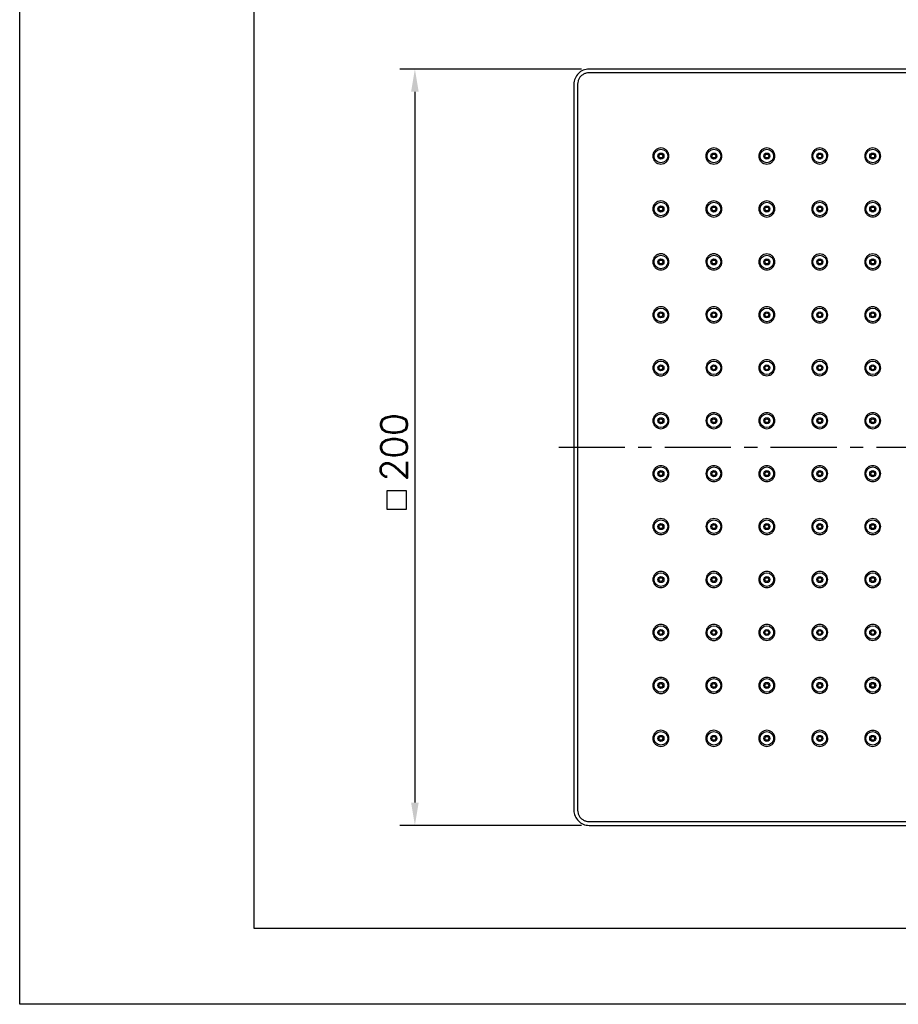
# Model space of a CAD drawing. Extents: x 4390 to 4810, y 960 to 1257.
# Tile 1 of 5: x 4390 to 4506, y 960 to 1090. Entities that reach past the tile are written whole.
import ezdxf

# ---------------------------------------------------------------- set-up
doc = ezdxf.new("R2010")
doc.units = 0
doc.header["$LTSCALE"] = 7
doc.header["$MEASUREMENT"] = 0
doc.linetypes.add('CENTER', pattern=[2, 1.25, -0.25, 0.25, -0.25])
doc.layers.get('0').update_dxf_attribs({"color": 2, "linetype": 'CONTINUOUS'})
for name, color, linetype in [('CL', 1, 'CENTER'), ('D', 2, 'CONTINUOUS'), ('TXT', 4, 'CONTINUOUS')]:
    doc.layers.add(name, color=color, linetype=linetype)
doc.styles.add('GHS', font='ROMANS.shx', dxfattribs={"bigfont": 'GHS.shx'})

# ---------------------------------------------------------------- blocks, each defined once
blk = doc.blocks.new('BORDER')
for p, q in [((1, 0), (1, 1)), ((0, 0), (1, 0))]:
    blk.add_line(p, q)

msp = doc.modelspace()

# ---------------------------------------------------------------- linework, layer by layer
at = {"color": 7, "linetype": 'Continuous'}
for p, q in [((4561.39, 1083.44), (4465.39, 1083.44)), ((4561.39, 1082.95), (4465.38, 1082.95)), ((4463.39, 1081.44), (4463.39, 985.44)), ((4463.88, 1081.45), (4463.88, 985.44)), ((4465.38, 983.94), (4561.39, 983.94)), ((4465.39, 983.44), (4561.39, 983.44))]:
    msp.add_line(p, q, dxfattribs=at)
for centre, radius in [((4474.89, 1071.94), 0.899), ((4481.89, 1071.94), 0.899), ((4488.89, 1071.94), 0.899), ((4495.89, 1071.94), 0.899), ((4502.89, 1071.94), 0.899), ((4474.89, 1071.94), 0.4), ((4474.89, 1071.94), 0.25), ((4481.89, 1071.94), 0.4), ((4481.89, 1071.94), 0.25), ((4488.89, 1071.94), 0.4), ((4488.89, 1071.94), 0.25), ((4495.89, 1071.94), 0.4), ((4495.89, 1071.94), 0.25), ((4502.89, 1071.94), 0.4), ((4502.89, 1071.94), 0.25), ((4474.89, 1064.94), 0.899), ((4474.89, 1064.94), 0.4), ((4474.89, 1064.94), 0.25), ((4481.89, 1064.94), 0.899), ((4481.89, 1064.94), 0.4), ((4481.89, 1064.94), 0.25), ((4488.89, 1064.94), 0.899), ((4488.89, 1064.94), 0.4), ((4488.89, 1064.94), 0.25), ((4495.89, 1064.94), 0.899), ((4495.89, 1064.94), 0.4), ((4495.89, 1064.94), 0.25), ((4502.89, 1064.94), 0.899), ((4502.89, 1064.94), 0.4), ((4502.89, 1064.94), 0.25), ((4474.89, 1057.94), 0.899), ((4481.89, 1057.94), 0.899), ((4488.89, 1057.94), 0.899), ((4495.89, 1057.94), 0.899), ((4502.89, 1057.94), 0.899), ((4474.89, 1057.94), 0.4), ((4474.89, 1057.94), 0.25), ((4481.89, 1057.94), 0.4), ((4481.89, 1057.94), 0.25), ((4488.89, 1057.94), 0.4), ((4488.89, 1057.94), 0.25), ((4495.89, 1057.94), 0.4), ((4495.89, 1057.94), 0.25), ((4502.89, 1057.94), 0.4), ((4502.89, 1057.94), 0.25), ((4474.89, 1050.94), 0.899), ((4474.89, 1050.94), 0.4), ((4474.89, 1050.94), 0.25), ((4481.89, 1050.94), 0.899), ((4481.89, 1050.94), 0.4), ((4481.89, 1050.94), 0.25), ((4488.89, 1050.94), 0.899), ((4488.89, 1050.94), 0.4), ((4488.89, 1050.94), 0.25), ((4495.89, 1050.94), 0.899), ((4495.89, 1050.94), 0.4), ((4495.89, 1050.94), 0.25), ((4502.89, 1050.94), 0.899), ((4502.89, 1050.94), 0.4), ((4502.89, 1050.94), 0.25), ((4474.89, 1043.94), 0.899), ((4474.89, 1043.94), 0.4), ((4474.89, 1043.94), 0.25), ((4481.89, 1043.94), 0.899), ((4481.89, 1043.94), 0.4), ((4481.89, 1043.94), 0.25), ((4488.89, 1043.94), 0.899), ((4488.89, 1043.94), 0.4), ((4488.89, 1043.94), 0.25), ((4495.89, 1043.94), 0.899), ((4495.89, 1043.94), 0.4), ((4495.89, 1043.94), 0.25), ((4502.89, 1043.94), 0.899), ((4502.89, 1043.94), 0.4), ((4502.89, 1043.94), 0.25), ((4474.89, 1036.94), 0.899), ((4481.89, 1036.94), 0.899), ((4488.89, 1036.94), 0.899), ((4495.89, 1036.94), 0.899), ((4502.89, 1036.94), 0.899), ((4474.89, 1036.94), 0.4), ((4474.89, 1036.94), 0.25), ((4481.89, 1036.94), 0.4), ((4481.89, 1036.94), 0.25), ((4488.89, 1036.94), 0.4), ((4488.89, 1036.94), 0.25), ((4495.89, 1036.94), 0.4), ((4495.89, 1036.94), 0.25), ((4502.89, 1036.94), 0.4), ((4502.89, 1036.94), 0.25), ((4474.89, 1029.94), 0.899), ((4474.89, 1029.94), 0.4), ((4474.89, 1029.94), 0.25), ((4481.89, 1029.94), 0.899), ((4481.89, 1029.94), 0.4), ((4481.89, 1029.94), 0.25), ((4488.89, 1029.94), 0.899), ((4488.89, 1029.94), 0.4), ((4488.89, 1029.94), 0.25), ((4495.89, 1029.94), 0.899), ((4495.89, 1029.94), 0.4), ((4495.89, 1029.94), 0.25), ((4502.89, 1029.94), 0.899), ((4502.89, 1029.94), 0.4), ((4502.89, 1029.94), 0.25), ((4474.89, 1022.94), 0.899), ((4474.89, 1022.94), 0.4), ((4481.89, 1022.94), 0.899), ((4481.89, 1022.94), 0.4), ((4488.89, 1022.94), 0.899), ((4488.89, 1022.94), 0.4), ((4495.89, 1022.94), 0.899), ((4495.89, 1022.94), 0.4), ((4502.89, 1022.94), 0.899), ((4502.89, 1022.94), 0.4), ((4474.89, 1022.94), 0.25), ((4481.89, 1022.94), 0.25), ((4488.89, 1022.94), 0.25), ((4495.89, 1022.94), 0.25), ((4502.89, 1022.94), 0.25), ((4474.89, 1015.94), 0.899), ((4481.89, 1015.94), 0.899), ((4488.89, 1015.94), 0.899), ((4495.89, 1015.94), 0.899), ((4502.89, 1015.94), 0.899), ((4474.89, 1015.94), 0.4), ((4474.89, 1015.94), 0.25), ((4481.89, 1015.94), 0.4), ((4481.89, 1015.94), 0.25), ((4488.89, 1015.94), 0.4), ((4488.89, 1015.94), 0.25), ((4495.89, 1015.94), 0.4), ((4495.89, 1015.94), 0.25), ((4502.89, 1015.94), 0.4), ((4502.89, 1015.94), 0.25), ((4474.89, 1008.94), 0.899), ((4474.89, 1008.94), 0.4), ((4474.89, 1008.94), 0.25), ((4481.89, 1008.94), 0.899), ((4481.89, 1008.94), 0.4), ((4481.89, 1008.94), 0.25), ((4488.89, 1008.94), 0.899), ((4488.89, 1008.94), 0.4), ((4488.89, 1008.94), 0.25), ((4495.89, 1008.94), 0.899), ((4495.89, 1008.94), 0.4), ((4495.89, 1008.94), 0.25), ((4502.89, 1008.94), 0.899), ((4502.89, 1008.94), 0.4), ((4502.89, 1008.94), 0.25), ((4474.89, 1001.94), 0.899), ((4481.89, 1001.94), 0.899), ((4488.89, 1001.94), 0.899), ((4495.89, 1001.94), 0.899), ((4502.89, 1001.94), 0.899), ((4474.89, 1001.94), 0.4), ((4474.89, 1001.94), 0.25), ((4481.89, 1001.94), 0.4), ((4481.89, 1001.94), 0.25), ((4488.89, 1001.94), 0.4), ((4488.89, 1001.94), 0.25), ((4495.89, 1001.94), 0.4), ((4495.89, 1001.94), 0.25), ((4502.89, 1001.94), 0.4), ((4502.89, 1001.94), 0.25), ((4474.89, 994.94), 0.899), ((4474.89, 994.94), 0.4), ((4474.89, 994.94), 0.25), ((4481.89, 994.94), 0.899), ((4481.89, 994.94), 0.4), ((4481.89, 994.94), 0.25), ((4488.89, 994.94), 0.899), ((4488.89, 994.94), 0.4), ((4488.89, 994.94), 0.25), ((4495.89, 994.94), 0.899), ((4495.89, 994.94), 0.4), ((4495.89, 994.94), 0.25), ((4502.89, 994.94), 0.899), ((4502.89, 994.94), 0.4), ((4502.89, 994.94), 0.25)]:
    msp.add_circle(centre, radius, dxfattribs=at)
for centre, start, end in [((4465.39, 1081.44), 90, 180.0102), ((4465.39, 985.44), 180, 270.0102)]:
    msp.add_arc(centre, 2, start, end, dxfattribs=at)
for points, start_tangent, end_tangent in [([(4465.38, 1082.95), (4465, 1082.9), (4464.64, 1082.75), (4464.32, 1082.51), (4464.09, 1082.2), (4463.94, 1081.84), (4463.88, 1081.45)], (-1, -0.00009), (0.000016, -1)), ([(4474.89, 1073.01), (4474.52, 1072.95), (4474.2, 1072.76), (4473.96, 1072.47), (4473.84, 1072.12), (4473.84, 1071.75), (4473.97, 1071.4), (4474.21, 1071.12), (4474.53, 1070.94), (4474.89, 1070.88)], (-1, 0.00037), (1, 0.000369)), ([(4474.89, 1070.88), (4475.25, 1070.94), (4475.57, 1071.13), (4475.81, 1071.41), (4475.94, 1071.75), (4475.94, 1072.12), (4475.82, 1072.47), (4475.58, 1072.76), (4475.26, 1072.95), (4474.89, 1073.01)], (1, 0.000369), (-1, 0.00037)), ([(4481.89, 1073.01), (4481.52, 1072.95), (4481.2, 1072.76), (4480.96, 1072.47), (4480.84, 1072.12), (4480.84, 1071.75), (4480.97, 1071.4), (4481.21, 1071.12), (4481.53, 1070.94), (4481.89, 1070.88)], (-1, 0.000303), (1, 0.000302)), ([(4481.89, 1070.88), (4482.25, 1070.94), (4482.57, 1071.13), (4482.81, 1071.41), (4482.94, 1071.75), (4482.94, 1072.12), (4482.82, 1072.47), (4482.58, 1072.76), (4482.26, 1072.94), (4481.89, 1073.01)], (1, 0.000302), (-1, 0.000303)), ([(4488.89, 1073.01), (4488.52, 1072.94), (4488.2, 1072.76), (4487.96, 1072.47), (4487.84, 1072.12), (4487.84, 1071.75), (4487.97, 1071.4), (4488.21, 1071.12), (4488.53, 1070.94), (4488.89, 1070.88)], (-1, 0.000235), (1, 0.000235)), ([(4488.89, 1070.88), (4489.25, 1070.94), (4489.57, 1071.13), (4489.81, 1071.41), (4489.93, 1071.75), (4489.94, 1072.12), (4489.81, 1072.47), (4489.58, 1072.75), (4489.25, 1072.94), (4488.89, 1073.01)], (1, 0.000235), (-1, 0.000235)), ([(4495.89, 1073.01), (4495.52, 1072.94), (4495.2, 1072.75), (4494.97, 1072.47), (4494.84, 1072.12), (4494.85, 1071.75), (4494.98, 1071.4), (4495.21, 1071.13), (4495.53, 1070.95), (4495.89, 1070.88)], (-1, 0.000168), (1, 0.000168)), ([(4495.89, 1070.88), (4496.25, 1070.95), (4496.57, 1071.13), (4496.8, 1071.41), (4496.93, 1071.75), (4496.94, 1072.12), (4496.81, 1072.47), (4496.58, 1072.75), (4496.25, 1072.94), (4495.89, 1073.01)], (1, 0.000168), (-1, 0.000168)), ([(4502.89, 1073.01), (4502.52, 1072.94), (4502.2, 1072.75), (4501.97, 1072.47), (4501.84, 1072.12), (4501.85, 1071.75), (4501.98, 1071.4), (4502.21, 1071.13), (4502.53, 1070.95), (4502.89, 1070.88)], (-1, 0.000101), (1, 0.000101)), ([(4502.89, 1070.88), (4503.25, 1070.95), (4503.57, 1071.13), (4503.8, 1071.41), (4503.93, 1071.75), (4503.93, 1072.12), (4503.81, 1072.47), (4503.58, 1072.75), (4503.25, 1072.94), (4502.89, 1073.01)], (1, 0.000101), (-1, 0.000101)), ([(4474.89, 1066.01), (4474.52, 1065.95), (4474.2, 1065.76), (4473.96, 1065.47), (4473.84, 1065.12), (4473.84, 1064.75), (4473.97, 1064.4), (4474.21, 1064.12), (4474.53, 1063.94), (4474.89, 1063.88)], (-1, 0.00037), (1, 0.00037)), ([(4474.89, 1063.88), (4475.25, 1063.94), (4475.57, 1064.13), (4475.81, 1064.41), (4475.94, 1064.75), (4475.94, 1065.12), (4475.82, 1065.47), (4475.58, 1065.76), (4475.26, 1065.94), (4474.89, 1066.01)], (1, 0.00037), (-1, 0.00037)), ([(4481.89, 1066.01), (4481.52, 1065.94), (4481.2, 1065.76), (4480.97, 1065.47), (4480.84, 1065.12), (4480.84, 1064.75), (4480.97, 1064.4), (4481.21, 1064.12), (4481.53, 1063.94), (4481.89, 1063.88)], (-1, 0.000303), (1, 0.000302)), ([(4481.89, 1063.88), (4482.25, 1063.95), (4482.57, 1064.13), (4482.8, 1064.41), (4482.93, 1064.75), (4482.94, 1065.12), (4482.81, 1065.47), (4482.58, 1065.75), (4482.25, 1065.94), (4481.89, 1066.01)], (1, 0.000302), (-1, 0.000303)), ([(4488.89, 1066.01), (4488.52, 1065.94), (4488.2, 1065.75), (4487.97, 1065.47), (4487.84, 1065.12), (4487.85, 1064.75), (4487.98, 1064.4), (4488.22, 1064.13), (4488.53, 1063.95), (4488.89, 1063.88)], (-1, 0.000235), (1, 0.000235)), ([(4488.89, 1063.88), (4489.25, 1063.95), (4489.57, 1064.13), (4489.8, 1064.41), (4489.93, 1064.75), (4489.94, 1065.12), (4489.81, 1065.46), (4489.58, 1065.75), (4489.25, 1065.94), (4488.89, 1066.01)], (1, 0.000235), (-1, 0.000235)), ([(4495.89, 1066), (4495.53, 1065.94), (4495.21, 1065.75), (4494.97, 1065.47), (4494.85, 1065.13), (4494.85, 1064.75), (4494.98, 1064.41), (4495.21, 1064.13), (4495.53, 1063.95), (4495.89, 1063.89)], (-1, 0.000168), (1, 0.000168)), ([(4495.89, 1063.89), (4496.25, 1063.95), (4496.56, 1064.13), (4496.8, 1064.41), (4496.93, 1064.75), (4496.93, 1065.11), (4496.81, 1065.46), (4496.58, 1065.75), (4496.25, 1065.94), (4495.89, 1066)], (1, 0.000168), (-1, 0.000168)), ([(4502.89, 1066), (4502.52, 1065.94), (4502.2, 1065.75), (4501.97, 1065.46), (4501.84, 1065.11), (4501.85, 1064.74), (4501.98, 1064.4), (4502.22, 1064.13), (4502.53, 1063.95), (4502.89, 1063.89)], (-1, 0.000101), (1, 0.000101)), ([(4502.89, 1063.89), (4503.25, 1063.95), (4503.56, 1064.13), (4503.8, 1064.41), (4503.93, 1064.75), (4503.93, 1065.12), (4503.81, 1065.46), (4503.58, 1065.75), (4503.25, 1065.94), (4502.89, 1066)], (1, 0.000101), (-1, 0.000101)), ([(4474.89, 1059.01), (4474.52, 1058.94), (4474.2, 1058.76), (4473.97, 1058.47), (4473.84, 1058.12), (4473.84, 1057.75), (4473.97, 1057.4), (4474.21, 1057.12), (4474.53, 1056.94), (4474.89, 1056.88)], (-1, 0.00037), (1, 0.00037)), ([(4474.89, 1056.88), (4475.25, 1056.94), (4475.57, 1057.13), (4475.81, 1057.41), (4475.93, 1057.75), (4475.94, 1058.12), (4475.81, 1058.47), (4475.58, 1058.75), (4475.26, 1058.94), (4474.89, 1059.01)], (1, 0.00037), (-1, 0.00037)), ([(4481.89, 1059.01), (4481.53, 1058.94), (4481.2, 1058.75), (4480.97, 1058.47), (4480.84, 1058.12), (4480.85, 1057.75), (4480.98, 1057.4), (4481.22, 1057.12), (4481.53, 1056.95), (4481.89, 1056.88)], (-1, 0.000302), (1, 0.000302)), ([(4481.89, 1056.88), (4482.25, 1056.95), (4482.57, 1057.13), (4482.8, 1057.41), (4482.93, 1057.75), (4482.93, 1058.12), (4482.81, 1058.46), (4482.58, 1058.75), (4482.25, 1058.94), (4481.89, 1059.01)], (1, 0.000302), (-1, 0.000302)), ([(4488.89, 1059), (4488.53, 1058.94), (4488.2, 1058.75), (4487.97, 1058.47), (4487.84, 1058.12), (4487.85, 1057.75), (4487.98, 1057.4), (4488.22, 1057.13), (4488.53, 1056.95), (4488.89, 1056.89)], (-1, 0.000235), (1, 0.000235)), ([(4488.89, 1056.89), (4489.25, 1056.95), (4489.57, 1057.13), (4489.8, 1057.41), (4489.93, 1057.75), (4489.93, 1058.11), (4489.81, 1058.46), (4489.58, 1058.75), (4489.25, 1058.94), (4488.89, 1059)], (1, 0.000235), (-1, 0.000235)), ([(4495.89, 1059), (4495.53, 1058.94), (4495.2, 1058.75), (4494.97, 1058.46), (4494.84, 1058.11), (4494.85, 1057.74), (4494.98, 1057.4), (4495.22, 1057.13), (4495.53, 1056.95), (4495.89, 1056.89)], (-1, 0.000168), (1, 0.000168)), ([(4495.89, 1056.89), (4496.25, 1056.95), (4496.56, 1057.13), (4496.8, 1057.41), (4496.93, 1057.75), (4496.93, 1058.11), (4496.81, 1058.46), (4496.58, 1058.75), (4496.25, 1058.94), (4495.89, 1059)], (1, 0.000168), (-1, 0.000168)), ([(4502.89, 1059), (4502.52, 1058.94), (4502.2, 1058.75), (4501.97, 1058.46), (4501.85, 1058.11), (4501.85, 1057.74), (4501.98, 1057.4), (4502.22, 1057.13), (4502.53, 1056.95), (4502.89, 1056.89)], (-1, 0.000101), (1, 0.000101)), ([(4502.89, 1056.89), (4503.25, 1056.95), (4503.56, 1057.13), (4503.8, 1057.41), (4503.93, 1057.75), (4503.93, 1058.11), (4503.81, 1058.46), (4503.58, 1058.75), (4503.25, 1058.94), (4502.89, 1059)], (1, 0.000101), (-1, 0.000101)), ([(4474.89, 1052.01), (4474.53, 1051.94), (4474.2, 1051.76), (4473.97, 1051.47), (4473.84, 1051.12), (4473.84, 1050.75), (4473.97, 1050.41), (4474.21, 1050.13), (4474.53, 1049.94), (4474.89, 1049.88)], (-1, 0.00037), (1, 0.00037)), ([(4474.89, 1049.88), (4475.25, 1049.95), (4475.57, 1050.13), (4475.81, 1050.41), (4475.93, 1050.75), (4475.94, 1051.12), (4475.81, 1051.47), (4475.58, 1051.75), (4475.26, 1051.94), (4474.89, 1052.01)], (1, 0.00037), (-1, 0.00037)), ([(4481.89, 1052), (4481.53, 1051.94), (4481.21, 1051.76), (4480.97, 1051.47), (4480.84, 1051.12), (4480.85, 1050.75), (4480.98, 1050.41), (4481.22, 1050.13), (4481.53, 1049.95), (4481.89, 1049.89)], (-1, 0.000302), (1, 0.000302)), ([(4481.89, 1049.89), (4482.25, 1049.95), (4482.57, 1050.13), (4482.8, 1050.41), (4482.93, 1050.75), (4482.93, 1051.12), (4482.81, 1051.46), (4482.58, 1051.75), (4482.25, 1051.94), (4481.89, 1052)], (1, 0.000302), (-1, 0.000302)), ([(4488.89, 1052), (4488.53, 1051.94), (4488.2, 1051.75), (4487.97, 1051.47), (4487.85, 1051.12), (4487.85, 1050.75), (4487.98, 1050.4), (4488.22, 1050.12), (4488.54, 1049.95), (4488.89, 1049.89)], (-1, 0.000235), (1, 0.000235)), ([(4488.89, 1049.89), (4489.25, 1049.95), (4489.56, 1050.13), (4489.8, 1050.41), (4489.93, 1050.75), (4489.93, 1051.11), (4489.81, 1051.46), (4489.58, 1051.75), (4489.26, 1051.94), (4488.89, 1052)], (1, 0.000235), (-1, 0.000235)), ([(4495.89, 1052), (4495.53, 1051.94), (4495.2, 1051.75), (4494.97, 1051.46), (4494.85, 1051.11), (4494.85, 1050.74), (4494.98, 1050.4), (4495.22, 1050.12), (4495.54, 1049.95), (4495.89, 1049.89)], (-1, 0.000168), (1, 0.000168)), ([(4495.89, 1049.89), (4496.25, 1049.95), (4496.56, 1050.13), (4496.8, 1050.4), (4496.93, 1050.74), (4496.93, 1051.11), (4496.81, 1051.45), (4496.58, 1051.74), (4496.26, 1051.93), (4495.89, 1052)], (1, 0.000168), (-1, 0.000168)), ([(4502.89, 1052), (4502.52, 1051.93), (4502.2, 1051.75), (4501.97, 1051.46), (4501.85, 1051.11), (4501.85, 1050.74), (4501.99, 1050.39), (4502.23, 1050.12), (4502.54, 1049.95), (4502.89, 1049.89)], (-1, 0.000101), (1, 0.000101)), ([(4502.89, 1049.89), (4503.24, 1049.95), (4503.56, 1050.13), (4503.79, 1050.4), (4503.92, 1050.74), (4503.93, 1051.1), (4503.81, 1051.45), (4503.58, 1051.74), (4503.26, 1051.93), (4502.89, 1052)], (1, 0.000101), (-1, 0.000101)), ([(4474.89, 1045.01), (4474.53, 1044.94), (4474.21, 1044.76), (4473.97, 1044.47), (4473.84, 1044.13), (4473.84, 1043.75), (4473.97, 1043.41), (4474.21, 1043.13), (4474.53, 1042.95), (4474.89, 1042.88)], (-1, 0.00037), (1, 0.00037)), ([(4474.89, 1042.88), (4475.25, 1042.95), (4475.57, 1043.13), (4475.81, 1043.41), (4475.93, 1043.76), (4475.93, 1044.12), (4475.81, 1044.47), (4475.58, 1044.75), (4475.25, 1044.94), (4474.89, 1045.01)], (1, 0.00037), (-1, 0.00037)), ([(4481.89, 1045), (4481.53, 1044.94), (4481.21, 1044.75), (4480.97, 1044.47), (4480.85, 1044.12), (4480.85, 1043.75), (4480.98, 1043.41), (4481.22, 1043.13), (4481.53, 1042.95), (4481.89, 1042.89)], (-1, 0.000302), (1, 0.000302)), ([(4481.89, 1042.89), (4482.25, 1042.95), (4482.57, 1043.13), (4482.8, 1043.41), (4482.93, 1043.75), (4482.93, 1044.12), (4482.81, 1044.46), (4482.58, 1044.75), (4482.25, 1044.94), (4481.89, 1045)], (1, 0.000302), (-1, 0.000302)), ([(4488.89, 1045), (4488.53, 1044.94), (4488.21, 1044.75), (4487.97, 1044.47), (4487.85, 1044.12), (4487.85, 1043.75), (4487.98, 1043.4), (4488.22, 1043.13), (4488.54, 1042.95), (4488.89, 1042.89)], (-1, 0.000235), (1, 0.000235)), ([(4488.89, 1042.89), (4489.25, 1042.95), (4489.57, 1043.13), (4489.8, 1043.41), (4489.93, 1043.75), (4489.93, 1044.12), (4489.81, 1044.46), (4489.58, 1044.75), (4489.26, 1044.93), (4488.89, 1045)], (1, 0.000235), (-1, 0.000235)), ([(4495.89, 1045), (4495.53, 1044.94), (4495.2, 1044.75), (4494.97, 1044.46), (4494.85, 1044.11), (4494.85, 1043.74), (4494.99, 1043.4), (4495.23, 1043.12), (4495.54, 1042.95), (4495.89, 1042.89)], (-1, 0.000168), (1, 0.000168)), ([(4495.89, 1042.89), (4496.26, 1042.96), (4496.57, 1043.14), (4496.8, 1043.42), (4496.93, 1043.75), (4496.93, 1044.11), (4496.81, 1044.46), (4496.58, 1044.74), (4496.26, 1044.93), (4495.89, 1045)], (1, 0.000168), (-1, 0.000168)), ([(4502.89, 1045), (4502.52, 1044.93), (4502.2, 1044.74), (4501.97, 1044.46), (4501.85, 1044.11), (4501.86, 1043.73), (4501.99, 1043.39), (4502.23, 1043.12), (4502.54, 1042.95), (4502.89, 1042.89)], (-1, 0.000101), (1, 0.000101)), ([(4502.89, 1042.89), (4503.24, 1042.95), (4503.56, 1043.13), (4503.79, 1043.4), (4503.92, 1043.73), (4503.93, 1044.09), (4503.82, 1044.44), (4503.58, 1044.74), (4503.26, 1044.93), (4502.89, 1045)], (1, 0.000101), (-1, 0.000101)), ([(4474.89, 1038), (4474.53, 1037.94), (4474.21, 1037.76), (4473.97, 1037.48), (4473.84, 1037.13), (4473.84, 1036.76), (4473.97, 1036.41), (4474.21, 1036.13), (4474.53, 1035.95), (4474.89, 1035.88)], (-1, 0.00037), (1, 0.00037)), ([(4474.89, 1035.88), (4475.25, 1035.95), (4475.57, 1036.14), (4475.81, 1036.42), (4475.93, 1036.76), (4475.93, 1037.13), (4475.81, 1037.47), (4475.57, 1037.75), (4475.25, 1037.94), (4474.89, 1038)], (1, 0.00037), (-1, 0.00037)), ([(4481.89, 1038), (4481.53, 1037.94), (4481.21, 1037.76), (4480.97, 1037.47), (4480.85, 1037.13), (4480.85, 1036.76), (4480.97, 1036.41), (4481.21, 1036.13), (4481.53, 1035.95), (4481.89, 1035.89)], (-1, 0.000302), (1, 0.000302)), ([(4481.89, 1035.89), (4482.25, 1035.95), (4482.57, 1036.14), (4482.81, 1036.42), (4482.93, 1036.76), (4482.93, 1037.12), (4482.81, 1037.47), (4482.57, 1037.75), (4482.25, 1037.94), (4481.89, 1038)], (1, 0.000302), (-1, 0.000302)), ([(4488.89, 1038), (4488.53, 1037.94), (4488.21, 1037.76), (4487.97, 1037.47), (4487.85, 1037.13), (4487.85, 1036.76), (4487.98, 1036.41), (4488.21, 1036.13), (4488.53, 1035.95), (4488.89, 1035.89)], (-1, 0.000235), (1, 0.000235)), ([(4488.89, 1035.89), (4489.25, 1035.95), (4489.57, 1036.14), (4489.8, 1036.42), (4489.93, 1036.76), (4489.93, 1037.12), (4489.81, 1037.46), (4489.58, 1037.75), (4489.26, 1037.93), (4488.89, 1038)], (1, 0.000235), (-1, 0.000235)), ([(4495.89, 1038), (4495.53, 1037.94), (4495.21, 1037.75), (4494.97, 1037.47), (4494.85, 1037.12), (4494.85, 1036.75), (4494.98, 1036.41), (4495.22, 1036.13), (4495.54, 1035.95), (4495.89, 1035.89)], (-1, 0.000168), (1, 0.000168)), ([(4495.89, 1035.89), (4496.25, 1035.95), (4496.57, 1036.14), (4496.8, 1036.42), (4496.93, 1036.76), (4496.93, 1037.12), (4496.81, 1037.46), (4496.58, 1037.74), (4496.26, 1037.93), (4495.89, 1038)], (1, 0.000168), (-1, 0.000168)), ([(4502.89, 1038), (4502.53, 1037.93), (4502.21, 1037.75), (4501.97, 1037.46), (4501.85, 1037.11), (4501.85, 1036.74), (4501.99, 1036.4), (4502.23, 1036.12), (4502.55, 1035.95), (4502.89, 1035.89)], (-1, 0.000101), (1, 0.000101)), ([(4502.89, 1035.89), (4503.25, 1035.96), (4503.57, 1036.14), (4503.8, 1036.41), (4503.92, 1036.74), (4503.93, 1037.1), (4503.82, 1037.44), (4503.59, 1037.73), (4503.26, 1037.93), (4502.89, 1038)], (1, 0.000101), (-1, 0.000101)), ([(4474.89, 1031), (4474.53, 1030.94), (4474.21, 1030.76), (4473.97, 1030.48), (4473.84, 1030.13), (4473.84, 1029.76), (4473.97, 1029.41), (4474.21, 1029.13), (4474.53, 1028.95), (4474.89, 1028.88)], (-1, 0.00037), (1, 0.00037)), ([(4474.89, 1028.88), (4475.25, 1028.95), (4475.58, 1029.14), (4475.81, 1029.42), (4475.93, 1029.76), (4475.93, 1030.13), (4475.81, 1030.47), (4475.57, 1030.76), (4475.25, 1030.94), (4474.89, 1031)], (1, 0.00037), (-1, 0.00037)), ([(4481.89, 1031), (4481.53, 1030.94), (4481.21, 1030.76), (4480.97, 1030.48), (4480.85, 1030.13), (4480.85, 1029.76), (4480.97, 1029.42), (4481.21, 1029.13), (4481.53, 1028.95), (4481.89, 1028.89)], (-1, 0.000302), (1, 0.000302)), ([(4481.89, 1028.89), (4482.25, 1028.95), (4482.57, 1029.14), (4482.81, 1029.42), (4482.93, 1029.76), (4482.93, 1030.13), (4482.81, 1030.47), (4482.57, 1030.75), (4482.25, 1030.94), (4481.89, 1031)], (1, 0.000302), (-1, 0.000302)), ([(4488.89, 1031), (4488.53, 1030.94), (4488.22, 1030.76), (4487.98, 1030.48), (4487.85, 1030.13), (4487.85, 1029.76), (4487.97, 1029.42), (4488.21, 1029.13), (4488.53, 1028.95), (4488.89, 1028.89)], (-1, 0.000235), (1, 0.000235)), ([(4488.89, 1028.89), (4489.25, 1028.95), (4489.58, 1029.14), (4489.81, 1029.42), (4489.93, 1029.77), (4489.93, 1030.13), (4489.8, 1030.47), (4489.57, 1030.75), (4489.25, 1030.94), (4488.89, 1031)], (1, 0.000235), (-1, 0.000235)), ([(4495.89, 1031), (4495.54, 1030.94), (4495.22, 1030.76), (4494.98, 1030.48), (4494.85, 1030.14), (4494.85, 1029.77), (4494.97, 1029.42), (4495.21, 1029.14), (4495.53, 1028.95), (4495.89, 1028.89)], (-1, 0.000168), (1, 0.000168)), ([(4495.89, 1028.89), (4496.26, 1028.96), (4496.58, 1029.15), (4496.81, 1029.43), (4496.93, 1029.77), (4496.93, 1030.13), (4496.8, 1030.47), (4496.57, 1030.75), (4496.25, 1030.93), (4495.89, 1031)], (1, 0.000168), (-1, 0.000168)), ([(4502.89, 1031), (4502.55, 1030.94), (4502.23, 1030.77), (4501.99, 1030.49), (4501.85, 1030.15), (4501.85, 1029.78), (4501.97, 1029.43), (4502.21, 1029.14), (4502.53, 1028.95), (4502.89, 1028.89)], (-1, 0.000101), (1, 0.000101)), ([(4502.89, 1028.89), (4503.26, 1028.96), (4503.59, 1029.16), (4503.82, 1029.45), (4503.93, 1029.79), (4503.92, 1030.15), (4503.8, 1030.48), (4503.57, 1030.75), (4503.25, 1030.93), (4502.89, 1031)], (1, 0.000101), (-1, 0.000101)), ([(4474.89, 1024), (4474.53, 1023.94), (4474.21, 1023.76), (4473.97, 1023.48), (4473.84, 1023.13), (4473.84, 1022.76), (4473.97, 1022.42), (4474.21, 1022.13), (4474.53, 1021.95), (4474.89, 1021.88)], (-1, 0.00037), (1, 0.00037)), ([(4474.89, 1021.88), (4475.25, 1021.95), (4475.58, 1022.14), (4475.81, 1022.42), (4475.93, 1022.77), (4475.93, 1023.13), (4475.81, 1023.48), (4475.57, 1023.76), (4475.25, 1023.94), (4474.89, 1024)], (1, 0.00037), (-1, 0.00037)), ([(4481.89, 1024), (4481.53, 1023.94), (4481.22, 1023.76), (4480.98, 1023.48), (4480.85, 1023.14), (4480.85, 1022.77), (4480.97, 1022.42), (4481.21, 1022.13), (4481.53, 1021.95), (4481.89, 1021.89)], (-1, 0.000302), (1, 0.000302)), ([(4481.89, 1021.89), (4482.25, 1021.95), (4482.58, 1022.14), (4482.81, 1022.42), (4482.93, 1022.77), (4482.93, 1023.13), (4482.8, 1023.48), (4482.57, 1023.76), (4482.25, 1023.94), (4481.89, 1024)], (1, 0.000302), (-1, 0.000302)), ([(4488.89, 1024), (4488.54, 1023.94), (4488.22, 1023.76), (4487.98, 1023.49), (4487.85, 1023.14), (4487.85, 1022.77), (4487.97, 1022.42), (4488.21, 1022.14), (4488.53, 1021.95), (4488.89, 1021.89)], (-1, 0.000235), (1, 0.000235)), ([(4488.89, 1021.89), (4489.26, 1021.95), (4489.58, 1022.14), (4489.81, 1022.43), (4489.93, 1022.77), (4489.93, 1023.14), (4489.8, 1023.48), (4489.57, 1023.75), (4489.25, 1023.94), (4488.89, 1024)], (1, 0.000235), (-1, 0.000235)), ([(4495.89, 1024), (4495.54, 1023.94), (4495.23, 1023.77), (4494.99, 1023.49), (4494.85, 1023.14), (4494.85, 1022.77), (4494.97, 1022.43), (4495.21, 1022.14), (4495.53, 1021.95), (4495.89, 1021.89)], (-1, 0.000168), (1, 0.000168)), ([(4495.89, 1021.89), (4496.26, 1021.96), (4496.58, 1022.15), (4496.81, 1022.43), (4496.93, 1022.78), (4496.93, 1023.14), (4496.8, 1023.48), (4496.57, 1023.75), (4496.26, 1023.93), (4495.89, 1024)], (1, 0.000168), (-1, 0.000168)), ([(4502.89, 1024), (4502.54, 1023.94), (4502.23, 1023.77), (4501.99, 1023.5), (4501.86, 1023.16), (4501.85, 1022.78), (4501.97, 1022.43), (4502.2, 1022.14), (4502.52, 1021.96), (4502.89, 1021.89)], (-1, 0.000101), (1, 0.000101)), ([(4502.89, 1021.89), (4503.26, 1021.96), (4503.59, 1022.15), (4503.82, 1022.44), (4503.93, 1022.79), (4503.92, 1023.15), (4503.79, 1023.49), (4503.56, 1023.76), (4503.24, 1023.94), (4502.89, 1024)], (1, 0.000101), (-1, 0.000101)), ([(4474.89, 1017.01), (4474.53, 1016.94), (4474.21, 1016.76), (4473.97, 1016.48), (4473.84, 1016.14), (4473.84, 1015.76), (4473.97, 1015.42), (4474.2, 1015.13), (4474.53, 1014.95), (4474.89, 1014.88)], (-1, 0.00037), (1, 0.00037)), ([(4474.89, 1014.88), (4475.25, 1014.95), (4475.58, 1015.14), (4475.81, 1015.42), (4475.94, 1015.77), (4475.93, 1016.14), (4475.81, 1016.48), (4475.57, 1016.76), (4475.25, 1016.94), (4474.89, 1017.01)], (1, 0.00037), (-1, 0.00037)), ([(4481.89, 1017), (4481.54, 1016.94), (4481.22, 1016.76), (4480.98, 1016.49), (4480.85, 1016.14), (4480.84, 1015.78), (4480.96, 1015.43), (4481.19, 1015.14), (4481.51, 1014.95), (4481.89, 1014.88)], (-1, 0.000302), (1, 0.000302)), ([(4481.89, 1014.88), (4482.25, 1014.95), (4482.58, 1015.14), (4482.81, 1015.42), (4482.93, 1015.78), (4482.93, 1016.15), (4482.8, 1016.48), (4482.56, 1016.76), (4482.25, 1016.94), (4481.89, 1017)], (1, 0.000302), (-1, 0.000302)), ([(4488.89, 1017), (4488.54, 1016.94), (4488.22, 1016.76), (4487.98, 1016.49), (4487.85, 1016.14), (4487.85, 1015.77), (4487.97, 1015.42), (4488.21, 1015.14), (4488.53, 1014.95), (4488.89, 1014.89)], (-1, 0.000235), (1, 0.000235)), ([(4488.89, 1014.89), (4489.26, 1014.95), (4489.58, 1015.14), (4489.81, 1015.43), (4489.93, 1015.78), (4489.93, 1016.14), (4489.8, 1016.48), (4489.56, 1016.76), (4489.25, 1016.94), (4488.89, 1017)], (1, 0.000235), (-1, 0.000235)), ([(4495.89, 1017), (4495.54, 1016.94), (4495.22, 1016.76), (4494.98, 1016.49), (4494.85, 1016.15), (4494.85, 1015.77), (4494.97, 1015.43), (4495.2, 1015.14), (4495.53, 1014.95), (4495.89, 1014.89)], (-1, 0.000168), (1, 0.000168)), ([(4495.89, 1014.89), (4496.26, 1014.95), (4496.58, 1015.15), (4496.81, 1015.43), (4496.93, 1015.78), (4496.93, 1016.14), (4496.8, 1016.48), (4496.56, 1016.76), (4496.25, 1016.94), (4495.89, 1017)], (1, 0.000168), (-1, 0.000168)), ([(4502.89, 1017), (4502.54, 1016.94), (4502.23, 1016.76), (4501.99, 1016.5), (4501.85, 1016.15), (4501.85, 1015.78), (4501.97, 1015.43), (4502.2, 1015.14), (4502.52, 1014.95), (4502.89, 1014.89)], (-1, 0.000101), (1, 0.000101)), ([(4502.89, 1014.89), (4503.26, 1014.96), (4503.58, 1015.15), (4503.81, 1015.44), (4503.93, 1015.78), (4503.92, 1016.15), (4503.79, 1016.49), (4503.56, 1016.76), (4503.24, 1016.94), (4502.89, 1017)], (1, 0.000101), (-1, 0.000101)), ([(4474.89, 1010.01), (4474.53, 1009.95), (4474.21, 1009.76), (4473.97, 1009.48), (4473.84, 1009.14), (4473.84, 1008.76), (4473.97, 1008.42), (4474.2, 1008.13), (4474.52, 1007.95), (4474.89, 1007.88)], (-1, 0.00037), (1, 0.00037)), ([(4474.89, 1007.88), (4475.25, 1007.95), (4475.58, 1008.14), (4475.81, 1008.42), (4475.94, 1008.77), (4475.93, 1009.14), (4475.81, 1009.48), (4475.57, 1009.76), (4475.25, 1009.94), (4474.89, 1010.01)], (1, 0.00037), (-1, 0.00037)), ([(4481.89, 1010), (4481.53, 1009.94), (4481.21, 1009.76), (4480.98, 1009.49), (4480.85, 1009.14), (4480.84, 1008.77), (4480.97, 1008.42), (4481.2, 1008.13), (4481.53, 1007.95), (4481.89, 1007.88)], (-1, 0.000302), (1, 0.000302)), ([(4481.89, 1007.88), (4482.25, 1007.95), (4482.58, 1008.14), (4482.81, 1008.42), (4482.93, 1008.77), (4482.93, 1009.14), (4482.8, 1009.48), (4482.57, 1009.76), (4482.25, 1009.94), (4481.89, 1010)], (1, 0.000302), (-1, 0.000302)), ([(4488.89, 1010), (4488.53, 1009.94), (4488.22, 1009.76), (4487.98, 1009.49), (4487.85, 1009.14), (4487.84, 1008.77), (4487.97, 1008.42), (4488.2, 1008.14), (4488.53, 1007.95), (4488.89, 1007.89)], (-1, 0.000235), (1, 0.000235)), ([(4488.89, 1007.89), (4489.25, 1007.95), (4489.58, 1008.14), (4489.81, 1008.43), (4489.93, 1008.77), (4489.93, 1009.14), (4489.8, 1009.48), (4489.57, 1009.76), (4489.25, 1009.94), (4488.89, 1010)], (1, 0.000235), (-1, 0.000235)), ([(4495.89, 1010), (4495.53, 1009.94), (4495.22, 1009.76), (4494.98, 1009.49), (4494.85, 1009.14), (4494.84, 1008.77), (4494.97, 1008.42), (4495.2, 1008.14), (4495.52, 1007.95), (4495.89, 1007.89)], (-1, 0.000168), (1, 0.000168)), ([(4495.89, 1007.89), (4496.25, 1007.95), (4496.58, 1008.14), (4496.81, 1008.43), (4496.93, 1008.78), (4496.93, 1009.14), (4496.8, 1009.48), (4496.56, 1009.76), (4496.25, 1009.94), (4495.89, 1010)], (1, 0.000168), (-1, 0.000168)), ([(4502.89, 1010), (4502.53, 1009.94), (4502.22, 1009.76), (4501.98, 1009.49), (4501.85, 1009.15), (4501.85, 1008.78), (4501.97, 1008.43), (4502.2, 1008.14), (4502.52, 1007.95), (4502.89, 1007.89)], (-1, 0.000101), (1, 0.000101)), ([(4502.89, 1007.89), (4503.25, 1007.95), (4503.58, 1008.14), (4503.81, 1008.43), (4503.93, 1008.78), (4503.93, 1009.14), (4503.8, 1009.48), (4503.56, 1009.76), (4503.25, 1009.94), (4502.89, 1010)], (1, 0.000101), (-1, 0.000101)), ([(4474.89, 1003.01), (4474.53, 1002.95), (4474.21, 1002.77), (4473.97, 1002.49), (4473.84, 1002.14), (4473.84, 1001.76), (4473.96, 1001.42), (4474.2, 1001.13), (4474.52, 1000.94), (4474.89, 1000.88)], (-1, 0.00037), (1, 0.00037)), ([(4474.89, 1000.88), (4475.26, 1000.94), (4475.58, 1001.13), (4475.82, 1001.42), (4475.94, 1001.77), (4475.94, 1002.14), (4475.81, 1002.48), (4475.57, 1002.76), (4475.25, 1002.95), (4474.89, 1003.01)], (1, 0.00037), (-1, 0.00037)), ([(4481.89, 1003.01), (4481.53, 1002.94), (4481.21, 1002.76), (4480.97, 1002.49), (4480.84, 1002.14), (4480.84, 1001.77), (4480.97, 1001.42), (4481.2, 1001.13), (4481.52, 1000.95), (4481.89, 1000.88)], (-1, 0.000302), (1, 0.000303)), ([(4481.89, 1000.88), (4482.25, 1000.95), (4482.58, 1001.14), (4482.81, 1001.42), (4482.94, 1001.77), (4482.93, 1002.14), (4482.81, 1002.48), (4482.57, 1002.76), (4482.25, 1002.94), (4481.89, 1003.01)], (1, 0.000303), (-1, 0.000302)), ([(4488.89, 1003), (4488.53, 1002.94), (4488.21, 1002.76), (4487.98, 1002.49), (4487.85, 1002.14), (4487.84, 1001.77), (4487.97, 1001.42), (4488.2, 1001.13), (4488.52, 1000.95), (4488.89, 1000.88)], (-1, 0.000235), (1, 0.000235)), ([(4488.89, 1000.88), (4489.25, 1000.95), (4489.58, 1001.14), (4489.81, 1001.42), (4489.93, 1001.77), (4489.93, 1002.14), (4489.8, 1002.48), (4489.57, 1002.76), (4489.25, 1002.94), (4488.89, 1003)], (1, 0.000235), (-1, 0.000235)), ([(4495.89, 1003), (4495.53, 1002.94), (4495.22, 1002.76), (4494.98, 1002.49), (4494.85, 1002.14), (4494.84, 1001.76), (4494.97, 1001.42), (4495.21, 1001.13), (4495.53, 1000.95), (4495.89, 1000.88)], (-1, 0.000168), (1, 0.000168)), ([(4495.89, 1000.88), (4496.25, 1000.95), (4496.58, 1001.14), (4496.81, 1001.43), (4496.93, 1001.77), (4496.93, 1002.14), (4496.8, 1002.48), (4496.56, 1002.76), (4496.25, 1002.94), (4495.89, 1003)], (1, 0.000168), (-1, 0.000168)), ([(4502.89, 1003), (4502.53, 1002.94), (4502.22, 1002.76), (4501.98, 1002.49), (4501.85, 1002.14), (4501.84, 1001.77), (4501.97, 1001.42), (4502.2, 1001.14), (4502.52, 1000.95), (4502.89, 1000.89)], (-1, 0.000101), (1, 0.000101)), ([(4502.89, 1000.89), (4503.25, 1000.95), (4503.58, 1001.14), (4503.81, 1001.42), (4503.93, 1001.77), (4503.93, 1002.14), (4503.8, 1002.48), (4503.56, 1002.76), (4503.25, 1002.94), (4502.89, 1003)], (1, 0.000101), (-1, 0.000101)), ([(4474.89, 996.01), (4474.53, 995.95), (4474.21, 995.77), (4473.97, 995.49), (4473.84, 995.14), (4473.84, 994.76), (4473.96, 994.41), (4474.2, 994.13), (4474.52, 993.94), (4474.89, 993.88)], (-1, 0.000369), (1, 0.00037)), ([(4474.89, 993.88), (4475.26, 993.94), (4475.58, 994.13), (4475.82, 994.42), (4475.94, 994.77), (4475.94, 995.14), (4475.81, 995.48), (4475.57, 995.76), (4475.25, 995.95), (4474.89, 996.01)], (1, 0.00037), (-1, 0.000369)), ([(4481.89, 996.01), (4481.53, 995.95), (4481.21, 995.77), (4480.97, 995.49), (4480.84, 995.14), (4480.84, 994.77), (4480.96, 994.42), (4481.2, 994.13), (4481.52, 993.94), (4481.89, 993.88)], (-1, 0.000302), (1, 0.000303)), ([(4481.89, 993.88), (4482.25, 993.94), (4482.58, 994.13), (4482.82, 994.42), (4482.94, 994.77), (4482.94, 995.14), (4482.81, 995.48), (4482.57, 995.76), (4482.25, 995.95), (4481.89, 996.01)], (1, 0.000303), (-1, 0.000302)), ([(4488.89, 996.01), (4488.53, 995.94), (4488.21, 995.76), (4487.97, 995.49), (4487.84, 995.14), (4487.84, 994.77), (4487.96, 994.42), (4488.2, 994.13), (4488.52, 993.95), (4488.89, 993.88)], (-1, 0.000235), (1, 0.000235)), ([(4488.89, 993.88), (4489.25, 993.95), (4489.58, 994.13), (4489.81, 994.42), (4489.94, 994.77), (4489.93, 995.14), (4489.81, 995.48), (4489.57, 995.76), (4489.25, 995.94), (4488.89, 996.01)], (1, 0.000235), (-1, 0.000235)), ([(4495.89, 996.01), (4495.53, 995.94), (4495.21, 995.76), (4494.98, 995.49), (4494.85, 995.14), (4494.84, 994.77), (4494.96, 994.42), (4495.2, 994.13), (4495.52, 993.95), (4495.89, 993.88)], (-1, 0.000168), (1, 0.000168)), ([(4495.89, 993.88), (4496.25, 993.95), (4496.58, 994.14), (4496.81, 994.42), (4496.94, 994.77), (4496.93, 995.14), (4496.8, 995.48), (4496.57, 995.76), (4496.25, 995.94), (4495.89, 996.01)], (1, 0.000168), (-1, 0.000168)), ([(4502.89, 996), (4502.53, 995.94), (4502.21, 995.76), (4501.98, 995.49), (4501.85, 995.14), (4501.84, 994.77), (4501.97, 994.42), (4502.2, 994.13), (4502.52, 993.95), (4502.89, 993.88)], (-1, 0.000101), (1, 0.000101)), ([(4502.89, 993.88), (4503.25, 993.95), (4503.58, 994.14), (4503.81, 994.42), (4503.93, 994.77), (4503.93, 995.14), (4503.8, 995.48), (4503.57, 995.76), (4503.25, 995.94), (4502.89, 996)], (1, 0.000101), (-1, 0.000101)), ([(4463.88, 985.44), (4463.94, 985.05), (4464.09, 984.69), (4464.32, 984.38), (4464.64, 984.14), (4465, 983.99), (4465.38, 983.94)], (0.00009, -1), (1, 0.000016))]:
    msp.add_spline(points, degree=3, dxfattribs=dict(at, start_tangent=start_tangent, end_tangent=end_tangent))
at = {"layer": 'CL'}
msp.add_line((4461.39, 1033.44), (4740.32, 1033.44), dxfattribs=at)
at = {"layer": 'D', "ltscale": 0.6}
for p, q in [((4464.39, 1083.44), (4440.37, 1083.44)), ((4442.37, 1080.44), (4442.37, 986.44)), ((4464.39, 983.44), (4440.37, 983.44))]:
    msp.add_line(p, q, dxfattribs=at)
msp.add_lwpolyline([(4438.71, 1027.7), (4441.21, 1027.7), (4441.21, 1025.2), (4438.71, 1025.2)], close=True, dxfattribs=at)
for points in [[(4441.87, 1080.44), (4442.87, 1080.44), (4442.37, 1083.44)], [(4441.87, 986.44), (4442.87, 986.44), (4442.37, 983.44)]]:
    msp.add_solid(points, dxfattribs=at)
at = {"layer": 'TXT', "color": 4}
msp.add_lwpolyline([(4799.14, 969.78), (4421.14, 969.78), (4421.14, 1243.78), (4799.14, 1243.78)], close=True, dxfattribs=at)

# ---------------------------------------------------------------- block references
at = {"xscale": -420, "yscale": 297, "zscale": 420}
msp.add_blockref('BORDER', (4810.14, 959.78), dxfattribs=at)

# ---------------------------------------------------------------- texts
at = {"layer": 'D', "ltscale": 0.6, "insert": (4439.62, 1033.44), "char_height": 3.5, "attachment_point": 5, "rotation": 90, "style": 'GHS'}
msp.add_mtext('200', dxfattribs=at)

doc.saveas('drawing.dxf')
